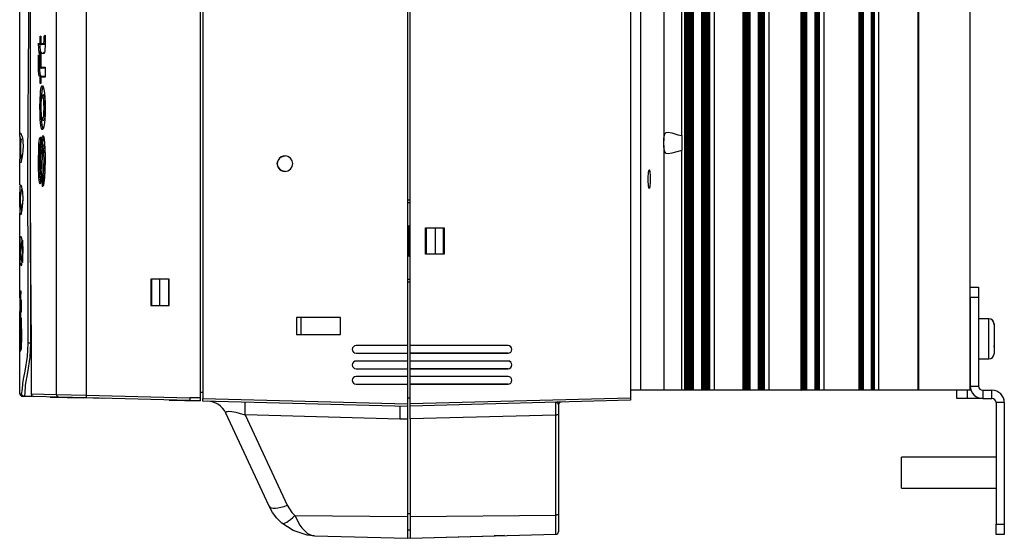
# Model space of a CAD drawing. Extents: x 59 to 422, y -194 to 264.
# Tile 11 of 12: x 231 to 422, y 49 to 150. Entities that reach past the tile are written whole.
import ezdxf

# ---------------------------------------------------------------- set-up
doc = ezdxf.new("R2010")
doc.units = 0
doc.layers.get('0').update_dxf_attribs({"linetype": 'CONTINUOUS'})

msp = doc.modelspace()

# ---------------------------------------------------------------- linework, layer by layer
at = {"color": 7, "linetype": 'CONTINUOUS'}
for p, q in [((266.6, 237.17), (266.6, 75.99)), ((231.1, 126.97), (231.1, 236.25)), ((233.1, 236.28), (233.1, 115.18)), ((238.2, 76.74), (238.2, 236.41)), ((243.97, 236.55), (243.97, 76.61)), ((266.1, 237.08), (266.1, 76.08)), ((349.7, 237.03), (349.7, 76.13)), ((351.7, 77.58), (351.7, 235.58)), ((360.18, 235.58), (360.18, 77.58)), ((360.36, 235.58), (360.36, 77.58)), ((360.53, 235.58), (360.53, 77.58)), ((360.71, 235.58), (360.71, 77.58)), ((360.88, 235.58), (360.88, 77.58)), ((361.06, 235.58), (361.06, 77.58)), ((361.23, 235.58), (361.23, 77.58)), ((361.4, 235.58), (361.4, 77.58)), ((361.58, 235.58), (361.58, 77.58)), ((361.83, 235.58), (361.83, 77.58)), ((361.88, 235.58), (361.88, 77.58)), ((363.47, 235.58), (363.47, 77.58)), ((363.77, 77.58), (363.77, 235.58)), ((363.91, 77.58), (363.91, 235.58)), ((364.08, 77.58), (364.08, 235.58)), ((364.26, 77.58), (364.26, 235.58)), ((364.43, 77.58), (364.43, 235.58)), ((364.61, 77.58), (364.61, 235.58)), ((364.78, 77.58), (364.78, 235.58)), ((364.95, 77.58), (364.95, 235.58)), ((365.08, 77.58), (365.08, 235.58)), ((365.92, 235.58), (365.92, 77.58)), ((371.53, 235.58), (371.53, 77.58)), ((371.71, 235.58), (371.71, 77.58)), ((371.88, 235.58), (371.88, 77.58)), ((372.06, 235.58), (372.06, 77.58)), ((372.23, 235.58), (372.23, 77.58)), ((372.4, 235.58), (372.4, 77.58)), ((372.58, 235.58), (372.58, 77.58)), ((372.83, 235.58), (372.83, 77.58)), ((372.88, 235.58), (372.88, 77.58)), ((374.47, 235.58), (374.47, 77.58)), ((374.77, 77.58), (374.77, 235.58)), ((374.91, 77.58), (374.91, 235.58)), ((375.08, 77.58), (375.08, 235.58)), ((375.26, 77.58), (375.26, 235.58)), ((375.43, 77.58), (375.43, 235.58)), ((375.61, 77.58), (375.61, 235.58)), ((375.74, 77.58), (375.74, 235.58)), ((376.58, 235.58), (376.58, 77.58)), ((382.84, 77.58), (382.84, 235.58)), ((382.88, 235.58), (382.88, 77.58)), ((383.06, 235.58), (383.06, 77.58)), ((383.23, 235.58), (383.23, 77.58)), ((383.4, 235.58), (383.4, 77.58)), ((383.58, 235.58), (383.58, 77.58)), ((383.83, 235.58), (383.83, 77.58)), ((383.88, 235.58), (383.88, 77.58)), ((385.47, 235.58), (385.47, 77.58)), ((385.77, 77.58), (385.77, 235.58)), ((385.91, 77.58), (385.91, 235.58)), ((386.08, 77.58), (386.08, 235.58)), ((386.26, 77.58), (386.26, 235.58)), ((386.4, 77.58), (386.4, 235.58)), ((387.24, 235.58), (387.24, 77.58)), ((394.1, 77.58), (394.1, 235.58)), ((394.23, 235.58), (394.23, 77.58)), ((394.4, 235.58), (394.4, 77.58)), ((394.58, 235.58), (394.58, 77.58)), ((394.83, 235.58), (394.83, 77.58)), ((394.88, 235.58), (394.88, 77.58)), ((396.47, 235.58), (396.47, 77.58)), ((396.77, 77.58), (396.77, 235.58)), ((396.91, 77.58), (396.91, 235.58)), ((397.06, 77.58), (397.06, 235.58)), ((397.89, 235.58), (397.89, 77.58)), ((405.54, 77.58), (405.54, 235.58)), ((405.7, 77.58), (405.7, 235.58)), ((415.7, 77.58), (415.7, 235.58)), ((306.4, 226.9), (306.4, 86.26)), ((306.9, 86.26), (306.9, 226.9)), ((356.16, 205.12), (356.16, 126.04)), ((359.66, 127.04), (359.66, 204.11)), ((235, 146.34), (235.18, 146.34)), ((235, 144.94), (235, 146.34)), ((235.18, 146.34), (235.18, 144.94)), ((235.18, 146.32), (235.18, 144.92)), ((235.78, 146.31), (235.97, 146.51)), ((234.72, 144.94), (235, 144.94)), ((234.82, 142.98), (234.72, 144.94)), ((234.95, 144.74), (234.93, 144.74)), ((234.93, 144.74), (235.01, 143.18)), ((235.22, 144.74), (234.95, 144.74)), ((235.08, 143.18), (235, 144.74)), ((235.18, 144.94), (235.67, 144.94)), ((235.2, 144.83), (235.2, 144.74)), ((235.2, 144.74), (235.22, 144.74)), ((235.27, 144.74), (235.22, 144.74)), ((235.27, 144.74), (235.27, 144.76)), ((235.87, 144.74), (235.36, 144.74)), ((235.92, 144.74), (235.87, 144.74)), ((234.72, 142.68), (234.87, 142.4)), ((235, 142.98), (234.82, 142.98)), ((235, 141.89), (235, 142.98)), ((235.18, 141.89), (235, 141.89)), ((235, 141.89), (235.18, 141.89)), ((235, 140.33), (235, 141.89)), ((235.01, 143.18), (235.03, 143.18)), ((235.03, 143.18), (235.22, 143.18)), ((235.18, 143), (235.18, 141.91)), ((235.18, 142.98), (235.18, 141.89)), ((235.67, 142.98), (235.18, 142.98)), ((235.18, 141.89), (235.18, 140.33)), ((235.18, 141.87), (235.18, 140.31)), ((235.22, 143.18), (235.2, 143.18)), ((235.2, 143.18), (235.2, 143.09)), ((235.27, 143.18), (235.22, 143.18)), ((235.27, 143.16), (235.27, 143.18)), ((234.95, 140.33), (235, 140.33)), ((235.22, 140.13), (235.15, 140.13)), ((235.18, 140.33), (235.97, 140.33)), ((235.2, 140.22), (235.2, 140.13)), ((235.2, 140.13), (235.22, 140.13)), ((235.27, 140.13), (235.22, 140.13)), ((235.27, 140.13), (235.27, 140.15)), ((235.97, 140.13), (235.36, 140.13)), ((235.97, 140.33), (235.97, 138.38)), ((235.97, 140.31), (235.97, 138.4)), ((235, 137.13), (235, 138.38)), ((235.02, 138.74), (235.02, 138.74)), ((235.07, 138.74), (235.02, 138.74)), ((235.02, 138.74), (235.02, 138.74)), ((235.14, 138.58), (235.22, 138.58)), ((235.18, 138.39), (235.18, 137.15)), ((235.18, 138.38), (235.18, 137.13)), ((235.97, 138.38), (235.18, 138.38)), ((235.22, 138.58), (235.2, 138.57)), ((235.2, 138.57), (235.2, 138.49)), ((235.27, 138.58), (235.22, 138.58)), ((235.27, 138.55), (235.27, 138.58)), ((235.36, 138.58), (235.97, 138.58)), ((235.18, 137.13), (235, 137.13)), ((235.66, 134.94), (235.65, 134.94)), ((235.71, 134.94), (235.66, 134.94)), ((235.29, 129.74), (235.29, 129.74)), ((235.35, 129.74), (235.29, 129.74)), ((235.35, 129.74), (235.34, 129.94)), ((235.71, 129.96), (235.66, 129.96)), ((235.66, 129.96), (235.66, 129.96)), ((231.41, 126.96), (231.43, 126.91)), ((235.06, 126.75), (235.06, 124.65)), ((235.06, 126.73), (235.06, 124.66)), ((359.66, 127.04), (359.7, 127.04)), ((359.7, 124.12), (359.7, 127.04)), ((235.44, 124.74), (235.44, 124.74)), ((235.82, 125.14), (235.77, 125.14)), ((235.77, 125.14), (235.77, 125.14)), ((356.16, 125.12), (356.16, 77.58)), ((359.7, 124.12), (359.66, 124.11)), ((359.66, 77.58), (359.66, 124.11)), ((231.1, 117.44), (231.1, 122.19)), ((235.25, 119.53), (235.2, 119.53)), ((235.2, 119.53), (235.2, 119.53)), ((235.29, 119.97), (235.29, 119.97)), ((235.47, 117.15), (235.47, 119.24)), ((235.68, 119.07), (235.66, 119.07)), ((235.66, 119.07), (235.66, 117.36)), ((235.74, 119.07), (235.68, 119.07)), ((306.4, 114.58), (306.9, 114.58)), ((306.4, 114.07), (306.9, 114.06)), ((231.1, 96.91), (231.1, 111.95)), ((231.24, 111.65), (231.18, 111.69)), ((306.7, 109.58), (306.9, 109.58)), ((306.7, 103.58), (306.7, 109.58)), ((309.9, 109.13), (313.5, 109.13)), ((309.9, 104.03), (309.9, 109.13)), ((310, 109.13), (310, 104.03)), ((311.8, 104.03), (311.8, 109.13)), ((313.3, 109.13), (313.3, 104.03)), ((313.5, 109.13), (313.5, 104.03)), ((306.9, 103.58), (306.7, 103.58)), ((313.5, 104.03), (309.9, 104.03)), ((231.29, 101.71), (231.22, 101.9)), ((256.5, 99.13), (256.5, 94.03)), ((260.1, 99.13), (256.5, 99.13)), ((256.7, 98.88), (256.5, 98.88)), ((256.7, 94.03), (256.7, 99.13)), ((258.2, 99.13), (258.2, 94.03)), ((260, 94.03), (260, 99.13)), ((260.1, 98.88), (260, 98.88)), ((260.1, 94.03), (260.1, 99.13)), ((306.9, 99.1), (306.4, 99.09)), ((306.9, 98.58), (306.4, 98.57)), ((415.7, 97.58), (417.3, 97.58)), ((417.3, 97.58), (417.3, 95.58)), ((231.05, 96.91), (231.1, 96.91)), ((231.05, 96.08), (231.05, 96.8)), ((231.07, 95.61), (231.07, 95.9)), ((231.14, 95.27), (231.16, 95.69)), ((231.16, 95.69), (231.21, 95.69)), ((231.19, 96.91), (231.24, 96.91)), ((231.21, 95.69), (231.19, 95.27)), ((231.14, 95.27), (231.19, 95.27)), ((231.28, 94.41), (231.28, 93.9)), ((231.28, 93.9), (231.28, 93.55)), ((231.29, 95.13), (231.29, 95.13)), ((231.31, 94.96), (231.36, 94.96)), ((231.31, 94.46), (231.36, 94.46)), ((231.31, 93.69), (231.31, 94.46)), ((231.34, 95.13), (231.34, 95.13)), ((231.36, 94.46), (231.36, 93.69)), ((256.5, 94.03), (260.1, 94.03)), ((415.7, 95.58), (415.7, 78.38)), ((417.3, 95.58), (415.7, 95.58)), ((417.3, 95.58), (417.3, 78.38)), ((231.05, 91.52), (231.05, 92.89)), ((231.05, 91.52), (231.05, 91.98)), ((231.13, 92.44), (231.18, 92.44)), ((231.31, 93.04), (231.31, 93.69)), ((231.31, 93.69), (231.36, 93.69)), ((231.31, 93.04), (231.36, 93.04)), ((231.31, 92.74), (231.36, 92.74)), ((231.36, 92.74), (231.35, 92.74)), ((231.36, 93.69), (231.36, 93.04)), ((231.1, 87.37), (231.1, 91.29)), ((231.13, 90.82), (231.18, 90.82)), ((231.24, 90.59), (231.23, 89.8)), ((231.26, 91.33), (231.24, 90.59)), ((231.27, 89.21), (231.29, 90.67)), ((231.28, 91.66), (231.33, 91.66)), ((231.28, 91.55), (231.33, 91.55)), ((231.29, 91.17), (231.34, 91.17)), ((231.29, 90.67), (231.34, 90.67)), ((231.34, 90.67), (231.32, 89.21)), ((293.34, 91.73), (284.84, 91.73)), ((284.84, 91.73), (284.84, 88.43)), ((285.7, 88.43), (285.7, 91.73)), ((293.34, 88.43), (293.34, 91.73)), ((419.3, 91.48), (417.3, 91.48)), ((419.3, 86.82), (419.3, 91.48)), ((420.07, 91.11), (420.07, 90.92)), ((420.3, 90.28), (420.3, 90.48)), ((420.3, 90.28), (420.3, 84.68)), ((231.23, 89.8), (231.23, 89.47)), ((231.23, 89.47), (231.23, 89.23)), ((231.26, 88.4), (231.27, 89.21)), ((231.27, 89.21), (231.32, 89.21)), ((231.34, 89.31), (231.31, 88.15)), ((231.32, 89.21), (231.31, 88.33)), ((231.32, 87.43), (231.34, 88.61)), ((231.39, 89.49), (231.34, 89.49)), ((231.34, 88.61), (231.35, 89.08)), ((231.34, 88.61), (231.39, 88.61)), ((231.35, 89.4), (231.4, 89.4)), ((231.35, 89.08), (231.4, 89.08)), ((231.39, 88.61), (231.37, 87.43)), ((231.4, 89.08), (231.39, 88.61)), ((284.84, 88.43), (293.34, 88.43)), ((231.1, 87.37), (231.05, 87.37)), ((231.05, 87.03), (231.05, 87.37)), ((231.05, 87.37), (231.05, 87.37)), ((231.05, 86.49), (231.05, 86.49)), ((231.05, 86.19), (231.05, 86.49)), ((231.05, 86.03), (231.05, 86.19)), ((231.09, 86.94), (231.1, 87.01)), ((231.09, 86.63), (231.09, 86.76)), ((231.1, 86.53), (231.09, 86.63)), ((231.09, 86.63), (231.14, 86.63)), ((231.09, 86.15), (231.1, 86)), ((231.1, 87.37), (231.15, 87.37)), ((231.11, 86.36), (231.1, 86.53)), ((231.1, 86.53), (231.15, 86.53)), ((231.11, 86.73), (231.12, 86.86)), ((231.11, 86.73), (231.16, 86.73)), ((231.11, 86.36), (231.16, 86.36)), ((231.12, 86.86), (231.17, 86.86)), ((231.14, 86.73), (231.14, 86.63)), ((231.14, 86.63), (231.15, 86.53)), ((231.15, 86.53), (231.16, 86.36)), ((231.17, 86.86), (231.16, 86.73)), ((231.22, 87.06), (231.22, 86.5)), ((231.26, 85.58), (231.29, 86.3)), ((231.29, 86.3), (231.32, 87.43)), ((231.29, 86.3), (231.34, 86.3)), ((231.34, 86.3), (231.31, 85.58)), ((231.32, 87.43), (231.37, 87.43)), ((231.37, 87.43), (231.34, 86.3)), ((306.4, 86.26), (296.4, 86.26)), ((296.4, 86.25), (296.4, 86.26)), ((306.4, 86.25), (296.4, 86.25)), ((306.4, 86.25), (306.4, 86.26)), ((306.4, 86.25), (306.4, 84.77)), ((325.9, 86.26), (306.9, 86.26)), ((306.9, 86.26), (306.9, 86.25)), ((325.9, 86.25), (306.9, 86.25)), ((306.9, 84.77), (306.9, 86.25)), ((325.9, 86.25), (325.9, 86.26)), ((419.3, 83.68), (419.3, 86.82)), ((420.3, 86.2), (420.3, 86.18)), ((420.3, 85.99), (420.3, 86.18)), ((231.05, 86.03), (231.1, 86.03)), ((231.05, 85.78), (231.05, 85.89)), ((231.05, 85.89), (231.1, 85.89)), ((231.05, 85.78), (231.08, 85.78)), ((231.05, 85.16), (231.05, 85.58)), ((231.08, 85.8), (231.08, 85.69)), ((231.08, 85.8), (231.1, 85.8)), ((231.1, 85.56), (231.09, 85.48)), ((231.1, 86), (231.1, 85.9)), ((231.1, 85.9), (231.1, 85.76)), ((231.1, 85.89), (231.1, 85.8)), ((231.1, 76.9), (231.1, 85.16)), ((231.11, 85.33), (231.16, 85.33)), ((231.24, 85.34), (231.25, 85.39)), ((231.24, 85.34), (231.29, 85.34)), ((231.25, 85.39), (231.26, 85.58)), ((231.25, 85.39), (231.3, 85.39)), ((231.26, 85.58), (231.31, 85.58)), ((231.3, 85.39), (231.29, 85.34)), ((231.31, 85.58), (231.3, 85.39)), ((296.4, 84.77), (296.4, 84.76)), ((296.4, 84.77), (306.4, 84.77)), ((296.4, 84.76), (306.4, 84.76)), ((306.4, 84.76), (306.4, 84.77)), ((306.4, 84.76), (306.4, 83.26)), ((306.9, 84.77), (325.9, 84.77)), ((306.9, 84.77), (306.9, 84.76)), ((306.9, 83.26), (306.9, 84.76)), ((325.9, 84.76), (306.9, 84.76)), ((325.9, 84.77), (325.9, 84.76)), ((420.3, 85.99), (420.3, 85.96)), ((306.4, 83.26), (296.4, 83.26)), ((296.4, 83.25), (296.4, 83.26)), ((306.4, 83.25), (296.4, 83.25)), ((306.4, 83.25), (306.4, 83.26)), ((306.4, 83.25), (306.4, 81.77)), ((325.9, 83.26), (306.9, 83.26)), ((306.9, 83.26), (306.9, 83.25)), ((325.9, 83.25), (306.9, 83.25)), ((306.9, 81.77), (306.9, 83.25)), ((325.9, 83.25), (325.9, 83.26)), ((417.3, 83.68), (419.3, 83.68)), ((296.4, 81.77), (296.4, 81.76)), ((296.4, 81.77), (306.4, 81.77)), ((296.4, 81.76), (306.4, 81.76)), ((306.4, 81.76), (306.4, 81.77)), ((306.4, 81.76), (306.4, 80.26)), ((306.9, 81.77), (325.9, 81.77)), ((306.9, 81.77), (306.9, 81.76)), ((306.9, 80.26), (306.9, 81.76)), ((325.9, 81.76), (306.9, 81.76)), ((325.9, 81.77), (325.9, 81.76)), ((306.4, 80.26), (296.4, 80.26)), ((296.4, 80.25), (296.4, 80.26)), ((306.4, 80.25), (296.4, 80.25)), ((296.4, 78.77), (296.4, 78.76)), ((296.4, 78.77), (306.4, 78.77)), ((296.4, 78.76), (306.4, 78.76)), ((306.4, 80.25), (306.4, 80.26)), ((306.4, 80.25), (306.4, 78.77)), ((306.4, 78.76), (306.4, 78.77)), ((306.4, 78.76), (306.4, 74.94)), ((325.9, 80.26), (306.9, 80.26)), ((306.9, 80.26), (306.9, 80.25)), ((325.9, 80.25), (306.9, 80.25)), ((306.9, 78.77), (306.9, 80.25)), ((306.9, 78.77), (325.9, 78.77)), ((306.9, 78.77), (306.9, 78.76)), ((306.9, 75.01), (306.9, 78.76)), ((325.9, 78.76), (306.9, 78.76)), ((325.9, 80.25), (325.9, 80.26)), ((325.9, 78.77), (325.9, 78.76)), ((233.29, 76.87), (238.2, 76.74)), ((233.44, 76.36), (233.48, 76.58)), ((238.2, 76.74), (243.97, 76.61)), ((243.97, 76.61), (264.1, 76.08)), ((266.6, 77.15), (266.1, 77.15)), ((351.7, 77.58), (349.7, 77.58)), ((356.16, 77.58), (351.7, 77.58)), ((359.66, 77.58), (356.16, 77.58)), ((360.18, 77.58), (359.66, 77.58)), ((360.36, 77.58), (360.18, 77.58)), ((360.52, 77.58), (360.36, 77.58)), ((360.69, 77.58), (360.53, 77.58)), ((360.87, 77.58), (360.71, 77.58)), ((361.04, 77.58), (360.88, 77.58)), ((361.21, 77.58), (361.06, 77.58)), ((361.39, 77.58), (361.23, 77.58)), ((361.56, 77.58), (361.4, 77.58)), ((361.83, 77.58), (361.58, 77.58)), ((361.88, 77.58), (361.83, 77.58)), ((363.47, 77.58), (361.88, 77.58)), ((363.77, 77.58), (363.47, 77.58)), ((363.91, 77.58), (363.75, 77.58)), ((364.08, 77.58), (363.92, 77.58)), ((364.26, 77.58), (364.1, 77.58)), ((364.43, 77.58), (364.27, 77.58)), ((364.61, 77.58), (364.45, 77.58)), ((364.78, 77.58), (364.62, 77.58)), ((364.95, 77.58), (364.8, 77.58)), ((365.08, 77.58), (364.95, 77.58)), ((365.92, 77.58), (365.08, 77.58)), ((371.53, 77.58), (365.92, 77.58)), ((371.69, 77.58), (371.53, 77.58)), ((371.87, 77.58), (371.71, 77.58)), ((372.04, 77.58), (371.88, 77.58)), ((372.21, 77.58), (372.06, 77.58)), ((372.39, 77.58), (372.23, 77.58)), ((372.56, 77.58), (372.4, 77.58)), ((372.83, 77.58), (372.58, 77.58)), ((372.88, 77.58), (372.83, 77.58)), ((374.47, 77.58), (372.88, 77.58)), ((374.77, 77.58), (374.47, 77.58)), ((374.91, 77.58), (374.75, 77.58)), ((375.08, 77.58), (374.92, 77.58)), ((375.26, 77.58), (375.1, 77.58)), ((375.43, 77.58), (375.27, 77.58)), ((375.61, 77.58), (375.45, 77.58)), ((375.74, 77.58), (375.61, 77.58)), ((376.58, 77.58), (375.74, 77.58)), ((382.84, 77.58), (376.58, 77.58)), ((382.84, 77.58), (382.88, 77.58)), ((383.06, 77.58), (382.88, 77.58)), ((383.21, 77.58), (383.06, 77.58)), ((383.39, 77.58), (383.23, 77.58)), ((383.56, 77.58), (383.4, 77.58)), ((383.83, 77.58), (383.58, 77.58)), ((383.88, 77.58), (383.83, 77.58)), ((385.47, 77.58), (383.88, 77.58)), ((385.77, 77.58), (385.47, 77.58)), ((385.91, 77.58), (385.75, 77.58)), ((386.08, 77.58), (385.92, 77.58)), ((386.26, 77.58), (386.1, 77.58)), ((386.4, 77.58), (386.26, 77.58)), ((387.24, 77.58), (386.4, 77.58)), ((394.1, 77.58), (387.24, 77.58)), ((394.23, 77.58), (394.1, 77.58)), ((394.4, 77.58), (394.23, 77.58)), ((394.56, 77.58), (394.4, 77.58)), ((394.83, 77.58), (394.58, 77.58)), ((394.88, 77.58), (394.83, 77.58)), ((396.47, 77.58), (394.88, 77.58)), ((396.77, 77.58), (396.47, 77.58)), ((396.91, 77.58), (396.75, 77.58)), ((397.06, 77.58), (396.91, 77.58)), ((397.89, 77.58), (397.06, 77.58)), ((405.54, 77.58), (397.89, 77.58)), ((405.7, 77.58), (405.54, 77.58)), ((415.7, 77.58), (405.7, 77.58)), ((413.1, 75.98), (413.1, 77.58)), ((415.1, 77.58), (415.1, 75.98)), ((415.7, 78.38), (417.3, 78.38)), ((415.84, 77.58), (415.7, 77.58)), ((418.1, 77.58), (418.1, 75.98)), ((418.1, 77.58), (419.9, 77.58)), ((419.9, 75.98), (419.9, 77.58)), ((231.92, 76.39), (231.59, 76.4)), ((233.44, 76.36), (231.92, 76.39)), ((233.45, 76.35), (233.39, 76.36)), ((238.68, 76.24), (233.78, 76.37)), ((236.96, 76.26), (243.53, 76.09)), ((243.97, 76.11), (238.68, 76.24)), ((243.53, 76.09), (243.53, 76.12)), ((247.1, 76), (243.53, 76.09)), ((264.1, 75.58), (243.97, 76.11)), ((247.59, 76.01), (247.1, 76.02)), ((247.1, 76.02), (247.1, 76)), ((260.1, 75.68), (266.1, 75.53)), ((266.1, 76.08), (264.1, 76.08)), ((266.1, 75.53), (264.1, 75.58)), ((266.1, 76.08), (266.1, 75.53)), ((266.6, 75.99), (306.4, 74.94)), ((266.6, 75.49), (266.6, 75.99)), ((306.4, 74.44), (266.6, 75.49)), ((306.4, 76.11), (306.9, 76.11)), ((306.4, 74.94), (306.4, 74.44)), ((306.9, 75.01), (349.7, 76.13)), ((349.7, 75.63), (306.9, 74.51)), ((306.9, 74.51), (306.9, 75.01)), ((335.7, 74.78), (335.7, 72.96)), ((349.7, 76.13), (349.7, 75.63)), ((415.1, 75.98), (413.1, 75.98)), ((418.1, 75.98), (415.1, 75.98)), ((418.1, 75.98), (419.9, 75.98)), ((422.3, 75.18), (420.7, 75.18)), ((420.7, 75.18), (420.7, 51.58)), ((422.3, 75.18), (422.3, 51.58)), ((279.51, 55.08), (271.08, 73.15)), ((304.9, 72), (274.85, 72.79)), ((274.85, 72.79), (283.03, 55.26)), ((304.9, 74.48), (304.9, 74.31)), ((304.9, 74.31), (304.9, 73.81)), ((304.9, 73.81), (304.9, 73.01)), ((304.9, 73.01), (304.9, 72)), ((306.4, 74.44), (306.4, 71.98)), ((306.9, 72.03), (306.9, 74.51)), ((335.21, 72.77), (306.9, 72.03)), ((335.21, 53.35), (335.21, 72.77)), ((335.7, 72.96), (335.7, 53.54)), ((306.4, 71.98), (304.9, 72)), ((306.4, 71.98), (306.4, 53.06)), ((306.9, 72.03), (306.9, 53.07)), ((420.7, 64.58), (402.3, 64.58)), ((402.3, 58.58), (402.3, 64.58)), ((402.3, 58.58), (420.7, 58.58)), ((306.4, 53.68), (306.9, 53.68)), ((284.52, 53.27), (306.4, 53.06)), ((306.4, 53.06), (306.4, 48.84)), ((306.9, 53.07), (335.21, 53.35)), ((306.9, 53.07), (306.9, 48.88)), ((335.21, 49.62), (335.21, 53.35)), ((335.7, 53.54), (335.7, 50.12)), ((306.4, 50.48), (306.9, 50.48)), ((420.7, 51.58), (422.3, 51.58)), ((420.7, 49.58), (420.7, 51.58)), ((422.3, 51.58), (422.3, 49.58)), ((288.31, 49.31), (306.4, 48.84)), ((306.4, 48.84), (309.2, 48.91)), ((306.9, 48.88), (335.21, 49.62)), ((309.2, 48.94), (323.22, 49.3)), ((309.2, 48.91), (309.2, 48.94)), ((325.2, 49.36), (323.22, 49.3)), ((422.3, 49.58), (420.7, 49.58))]:
    msp.add_line(p, q, dxfattribs=at)
at = {"color": 7, "linetype": 'CONTINUOUS', "flags": 128}
for points in [[(232.72, 86.7), (232.71, 92.97), (232.69, 99.16), (232.67, 105.19), (232.64, 113.79), (232.65, 122.26), (232.69, 130.75), (232.75, 139.42), (232.83, 148.4), (232.88, 157.55), (232.92, 166.82), (232.93, 176.16), (232.93, 185.94), (232.92, 195.68), (232.88, 205.32), (232.8, 220.03), (232.78, 223.66), (232.77, 227.28), (232.76, 230.92), (232.74, 234.66)], [(235, 146.34), (235, 146.34), (235.01, 146.3), (235.05, 146.22), (235.1, 146.18), (235.15, 146.15), (235.18, 146.15)], [(235.18, 146.34), (235.18, 146.34), (235.18, 146.32)], [(235.67, 144.94), (235.69, 144.94), (235.72, 144.95), (235.75, 144.98), (235.76, 145.03), (235.76, 145.04), (235.77, 145.13), (235.78, 145.25), (235.78, 145.53)], [(235.78, 145.53), (235.78, 145.65), (235.78, 145.82), (235.78, 145.98), (235.78, 146.14), (235.78, 146.31)], [(235.98, 146.14), (235.92, 146.15), (235.87, 146.17), (235.82, 146.22), (235.78, 146.29), (235.78, 146.31), (235.78, 146.31)], [(235.98, 145.53), (235.92, 145.53), (235.86, 145.53), (235.81, 145.53), (235.79, 145.53), (235.78, 145.53), (235.78, 145.53)], [(235.97, 146.51), (235.98, 146.12), (235.98, 146.09), (235.98, 145.78), (235.99, 145.49), (235.99, 145.2)], [(234.72, 144.94), (234.72, 144.94), (234.74, 144.88), (234.8, 144.8), (234.85, 144.76), (234.89, 144.74), (234.93, 144.74)], [(235, 144.94), (235, 144.94), (235.01, 144.9), (235.05, 144.82), (235.1, 144.78), (235.15, 144.75), (235.2, 144.74)], [(235.18, 144.94), (235.18, 144.94), (235.18, 144.87), (235.22, 144.8), (235.26, 144.76), (235.3, 144.74), (235.36, 144.74)], [(235.99, 145.2), (235.98, 144.42), (235.95, 143.84), (235.91, 143.4), (235.86, 143.15), (235.75, 143), (235.67, 142.98)], [(235.87, 144.74), (235.81, 144.75), (235.75, 144.78), (235.7, 144.83), (235.68, 144.89), (235.68, 144.9), (235.67, 144.94)], [(235.98, 145.17), (235.97, 145.02), (235.96, 144.88), (235.96, 144.86), (235.95, 144.79), (235.92, 144.75), (235.88, 144.74), (235.87, 144.74)], [(234.7, 141.07), (234.7, 141.26), (234.7, 141.79), (234.71, 142.14), (234.71, 142.5), (234.72, 142.68)], [(234.82, 142.98), (234.82, 142.98), (234.83, 143.05), (234.86, 143.1), (234.91, 143.14), (234.96, 143.17), (235.01, 143.18)], [(234.87, 142.4), (234.86, 142), (234.86, 141.78), (234.86, 141.55), (234.86, 141.36)], [(235, 142.98), (235, 142.98), (235.01, 143.02), (235.05, 143.1), (235.1, 143.14), (235.15, 143.17), (235.2, 143.18)], [(235, 141.89), (235, 141.9), (235.01, 141.93), (235.05, 142.01), (235.1, 142.06), (235.15, 142.08), (235.18, 142.09)], [(235.18, 141.69), (235.15, 141.7), (235.1, 141.72), (235.05, 141.77), (235.01, 141.85), (235, 141.89), (235, 141.89)], [(235.36, 143.18), (235.3, 143.18), (235.26, 143.16), (235.22, 143.12), (235.18, 143.05), (235.18, 142.98), (235.18, 142.98)], [(235.18, 141.91), (235.18, 141.9), (235.18, 141.89)], [(235.18, 141.89), (235.18, 141.89), (235.18, 141.87)], [(235.87, 143.18), (235.8, 143.17), (235.74, 143.14), (235.7, 143.09), (235.67, 142.98)], [(234.82, 138.55), (234.82, 138.57), (234.76, 139.03), (234.72, 139.6), (234.7, 140.39), (234.7, 141.07)], [(234.86, 141.36), (234.86, 141.01), (234.86, 140.74), (234.87, 140.56), (234.89, 140.45), (234.92, 140.35), (234.95, 140.33)], [(234.86, 141.33), (234.86, 141.07), (234.86, 140.72), (234.88, 140.53), (234.9, 140.38), (234.94, 140.26), (235.11, 140.14)], [(234.91, 140.15), (234.92, 139.69), (234.96, 139.17), (235.02, 138.74), (235.02, 138.74), (235.02, 138.74)], [(235.07, 138.74), (235.02, 139.14), (234.99, 139.73), (234.97, 140.24)], [(235.2, 140.13), (235.15, 140.14), (235.1, 140.17), (235.05, 140.22), (235.01, 140.3), (235, 140.33), (235, 140.33)], [(235.18, 140.33), (235.18, 140.33), (235.18, 140.26), (235.22, 140.2), (235.26, 140.16), (235.3, 140.14), (235.36, 140.13)], [(235.97, 140.33), (235.97, 140.33), (235.97, 140.31)], [(235.02, 138.74), (234.95, 138.73), (234.89, 138.7), (234.85, 138.65), (234.82, 138.59), (234.82, 138.56), (234.82, 138.55)], [(235, 138.38), (235, 138.38), (235.01, 138.41), (235.05, 138.49), (235.1, 138.54), (235.15, 138.56), (235.2, 138.57)], [(235.02, 138.74), (235.02, 138.74), (235.05, 138.66), (235.08, 138.61), (235.11, 138.58), (235.14, 138.58)], [(235.19, 138.58), (235.16, 138.58), (235.13, 138.61), (235.1, 138.65), (235.07, 138.74)], [(235.18, 138.38), (235.18, 138.38), (235.18, 138.44), (235.22, 138.51), (235.26, 138.55), (235.3, 138.57), (235.36, 138.58)], [(235.97, 138.38), (235.97, 138.38), (235.97, 138.4)], [(234.99, 132.45), (235.02, 134.03), (235.08, 135.16), (235.12, 135.64), (235.24, 136.35), (235.42, 136.69), (235.45, 136.69)], [(235, 137.13), (235, 137.13), (235.01, 137.17), (235.05, 137.24), (235.1, 137.29), (235.15, 137.32), (235.18, 137.32)], [(235.18, 137.13), (235.18, 137.13), (235.18, 137.15)], [(235.65, 136.49), (235.65, 136.49), (235.62, 136.49), (235.44, 136.17), (235.32, 135.49), (235.28, 135.03), (235.21, 133.96), (235.21, 133.86)], [(235.31, 134.5), (235.34, 134.97), (235.42, 135.79), (235.54, 136.31), (235.7, 136.49)], [(235.45, 136.69), (235.45, 136.69), (235.64, 136.51), (235.77, 136.05), (235.88, 135.22), (235.93, 134.58), (235.98, 133.26), (235.99, 132.45)], [(235.46, 134.74), (235.45, 134.74), (235.34, 134.61), (235.27, 134.33), (235.21, 133.84), (235.18, 133.46), (235.16, 132.81), (235.16, 132.45)], [(235.46, 134.74), (235.46, 134.75), (235.46, 134.78), (235.49, 134.84), (235.53, 134.89), (235.59, 134.93), (235.65, 134.94)], [(235.78, 132.45), (235.77, 133.29), (235.72, 133.89), (235.69, 134.2), (235.6, 134.58), (235.46, 134.74)], [(235.65, 134.94), (235.66, 134.93), (235.8, 134.77), (235.88, 134.36), (235.92, 134.02), (235.96, 133.36), (235.98, 132.45)], [(235.09, 129.6), (235.05, 130.17), (235.01, 130.94), (235, 131.7), (234.99, 132.45)], [(234.99, 132.45), (234.99, 132.45), (234.99, 132.45), (235.02, 132.45), (235.06, 132.45), (235.12, 132.45), (235.19, 132.45)], [(235.16, 132.45), (235.17, 131.89), (235.2, 131.23), (235.24, 130.71), (235.33, 130.31), (235.46, 130.16)], [(235.99, 132.45), (235.97, 131.23), (235.91, 130.06), (235.81, 129.13), (235.67, 128.47), (235.61, 128.33), (235.46, 128.2)], [(235.46, 130.16), (235.51, 130.17), (235.64, 130.45), (235.71, 130.86), (235.72, 131.01), (235.77, 131.6), (235.78, 132.28), (235.78, 132.45)], [(235.98, 132.45), (235.98, 132.27), (235.96, 131.53), (235.92, 130.88), (235.91, 130.71), (235.84, 130.26), (235.71, 129.97), (235.66, 129.96)], [(235.78, 132.45), (235.78, 132.45), (235.79, 132.45), (235.81, 132.45), (235.86, 132.45), (235.92, 132.45), (235.98, 132.45)], [(235.21, 131.08), (235.21, 131.01), (235.25, 130.28), (235.29, 129.74), (235.29, 129.74), (235.29, 129.74)], [(235.66, 129.96), (235.59, 129.97), (235.54, 130), (235.49, 130.05), (235.47, 130.11), (235.46, 130.14), (235.46, 130.16)], [(235.29, 129.74), (235.22, 129.73), (235.16, 129.7), (235.12, 129.67), (235.09, 129.62), (235.09, 129.61), (235.09, 129.6)], [(235.46, 128.2), (235.41, 128.22), (235.29, 128.39), (235.16, 128.98), (235.09, 129.6)], [(235.29, 129.74), (235.36, 129.14), (235.49, 128.58), (235.61, 128.42), (235.63, 128.41)], [(235.71, 128.4), (235.61, 128.46), (235.44, 129.01), (235.35, 129.74)], [(231.1, 126.97), (231.1, 126.97), (231.14, 127.52), (231.27, 127.47), (231.36, 127.23)], [(231.32, 126.36), (231.27, 126.42), (231.23, 126.49), (231.19, 126.57), (231.16, 126.65), (231.13, 126.72), (231.11, 126.81), (231.1, 126.89), (231.1, 126.97)], [(231.1, 122.19), (231.12, 122.87), (231.13, 123.25), (231.14, 123.77), (231.15, 124.11), (231.15, 124.51), (231.15, 124.88), (231.15, 125.26), (231.13, 125.75), (231.11, 126.57), (231.1, 126.97), (231.1, 126.97)], [(231.32, 126.36), (231.28, 126.04), (231.22, 125.42), (231.2, 125.06), (231.19, 124.79), (231.19, 124.61), (231.19, 124.53), (231.19, 124.34), (231.19, 124.25), (231.2, 124), (231.23, 123.62), (231.25, 123.34), (231.32, 122.8)], [(231.36, 127.23), (231.51, 126.84), (231.64, 126.14), (231.68, 125.71), (231.71, 125.11), (231.71, 124.73), (231.69, 124.4), (231.69, 124.31), (231.66, 123.96), (231.62, 123.58), (231.54, 122.99), (231.43, 122.41), (231.35, 122.05), (231.25, 121.77)], [(233.1, 126.57), (233.08, 122.92), (233.08, 114.16), (233.11, 105.28), (233.14, 99.23), (233.16, 93.01), (233.16, 86.71)], [(234.7, 122.04), (234.7, 122.1), (234.74, 124.42), (234.79, 125.52), (234.82, 125.8), (234.91, 126.44), (235.02, 126.72), (235.06, 126.75)], [(235.06, 126.73), (235.06, 126.75), (235.06, 126.75)], [(235.25, 124.82), (235.28, 125.53), (235.36, 126.4), (235.47, 126.93), (235.56, 127.04), (235.57, 127.05)], [(235.76, 126.85), (235.76, 126.85), (235.67, 126.74), (235.56, 126.24), (235.48, 125.42), (235.44, 124.74)], [(235.51, 124.74), (235.56, 125.58), (235.63, 126.28), (235.73, 126.74), (235.8, 126.82)], [(235.57, 127.05), (235.68, 126.89), (235.8, 126.32), (235.88, 125.62), (235.95, 124.39), (235.98, 122.93), (235.99, 122.44)], [(356.16, 126.04), (356.17, 126.32), (356.23, 126.92), (356.38, 127.36), (356.63, 127.61), (357, 127.68), (357.71, 127.56), (358.89, 127.2), (359.66, 127.04)], [(235.06, 124.65), (234.99, 124.52), (234.93, 124.24), (234.9, 123.83), (234.87, 123.07), (234.86, 122.34), (234.86, 122.1)], [(235.06, 125.9), (235.02, 125.65), (234.99, 125.39), (234.94, 124.35), (234.93, 124.22)], [(235.02, 124.57), (235.04, 125.15), (235.06, 125.32)], [(235.09, 120.11), (235.13, 120.89), (235.17, 122.35), (235.23, 124.43), (235.25, 124.82)], [(235.25, 124.82), (235.25, 124.82), (235.25, 124.81), (235.28, 124.79), (235.32, 124.76), (235.38, 124.75), (235.44, 124.74)], [(235.57, 124.93), (235.56, 124.93), (235.52, 124.84), (235.48, 124.62), (235.44, 124.13), (235.42, 123.76)], [(235.77, 125.14), (235.71, 125.12), (235.65, 125.09), (235.6, 125.04), (235.58, 124.98), (235.57, 124.94), (235.57, 124.93)], [(235.78, 122.36), (235.77, 123.38), (235.74, 124.07), (235.7, 124.49), (235.64, 124.81), (235.57, 124.93)], [(235.77, 125.14), (235.77, 125.13), (235.84, 125), (235.9, 124.64), (235.93, 124.18), (235.97, 123.44), (235.98, 122.36)], [(356.16, 125.12), (356.16, 125.42), (356.16, 125.73), (356.16, 126.04)], [(359.66, 124.11), (358.69, 123.9), (357.69, 123.6), (357.01, 123.48), (356.6, 123.57), (356.33, 123.89), (356.21, 124.36), (356.17, 124.95), (356.16, 125.12)], [(231.1, 122.19), (231.1, 122.27), (231.11, 122.35), (231.13, 122.43), (231.16, 122.51), (231.19, 122.59), (231.23, 122.66), (231.27, 122.73), (231.32, 122.8)], [(235.42, 123.76), (235.39, 122.84), (235.36, 121.66), (235.33, 120.54), (235.29, 119.52)], [(235.99, 122.44), (235.95, 120.24), (235.88, 118.94), (235.82, 118.38), (235.67, 117.5), (235.52, 117.17), (235.47, 117.15)], [(282.59, 120.08), (282.25, 120.12), (281.79, 120.31), (281.41, 120.65), (281.17, 121.09), (281.09, 121.59), (281.18, 122.08), (281.42, 122.52), (281.8, 122.86), (282.27, 123.04), (282.59, 123.08)], [(282.59, 120.08), (283.16, 120.19), (283.65, 120.52), (283.98, 121), (284.09, 121.58), (283.98, 122.15), (283.65, 122.64), (283.16, 122.96), (282.59, 123.08)], [(235.01, 117.62), (234.93, 117.76), (234.84, 118.25), (234.77, 119.02), (234.75, 119.31), (234.71, 120.77), (234.7, 122.04)], [(234.9, 122.04), (234.83, 122.04), (234.77, 122.04), (234.73, 122.04), (234.7, 122.04), (234.7, 122.04), (234.7, 122.04)], [(234.86, 122.1), (234.86, 121.43), (234.88, 120.66), (234.89, 120.47), (234.93, 119.99), (234.97, 119.79), (235, 119.73)], [(235.47, 119.24), (235.57, 119.41), (235.65, 119.74), (235.71, 120.24), (235.76, 121.18), (235.78, 122.2), (235.78, 122.36)], [(235.98, 122.36), (235.98, 122.2), (235.96, 121.12), (235.91, 120.12), (235.85, 119.57), (235.77, 119.22), (235.68, 119.07)], [(235.78, 122.36), (235.78, 122.36), (235.79, 122.36), (235.81, 122.36), (235.86, 122.36), (235.92, 122.36), (235.98, 122.36)], [(234.94, 119.95), (234.95, 119.41), (234.97, 119.13), (235.04, 118.41), (235.13, 117.95), (235.13, 117.94)], [(235, 119.73), (235.01, 119.74), (235.04, 119.78), (235.06, 119.88), (235.09, 120.05), (235.09, 120.11)], [(235, 119.73), (235, 119.72), (235.01, 119.69), (235.03, 119.63), (235.08, 119.58), (235.14, 119.55), (235.2, 119.53)], [(235.29, 119.52), (235.25, 118.89), (235.18, 118.16), (235.09, 117.74), (235.01, 117.62)], [(235.16, 118.06), (235.07, 118.63), (235.03, 119.3)], [(235.09, 120.11), (235.09, 120.1), (235.1, 120.09), (235.12, 120.04), (235.17, 120.01), (235.22, 119.98), (235.29, 119.97)], [(235.29, 119.97), (235.29, 119.97), (235.28, 119.9), (235.26, 119.7), (235.24, 119.59), (235.21, 119.54), (235.2, 119.53)], [(235.47, 119.24), (235.47, 119.24), (235.47, 119.22), (235.51, 119.15), (235.56, 119.1), (235.61, 119.08), (235.66, 119.07)], [(353.14, 118.58), (353.14, 118.89), (353.15, 119.19), (353.16, 119.48), (353.18, 119.74), (353.21, 119.96), (353.23, 120.14), (353.26, 120.27), (353.3, 120.35), (353.33, 120.38), (353.36, 120.35), (353.39, 120.27), (353.42, 120.14), (353.45, 119.96), (353.47, 119.74), (353.49, 119.48), (353.51, 119.19), (353.51, 118.89), (353.52, 118.58), (353.51, 118.27), (353.51, 117.96), (353.49, 117.68), (353.47, 117.42), (353.45, 117.2), (353.42, 117.02), (353.39, 116.89), (353.36, 116.81), (353.33, 116.78), (353.3, 116.81), (353.26, 116.89), (353.23, 117.02), (353.21, 117.2), (353.18, 117.42), (353.16, 117.68), (353.15, 117.96), (353.14, 118.27), (353.14, 118.58)], [(231.18, 111.69), (231.12, 112.21), (231.11, 112.68), (231.1, 113.47), (231.1, 113.89), (231.1, 114.23), (231.1, 114.55), (231.1, 114.87), (231.1, 115.23), (231.1, 115.7), (231.11, 116.5), (231.13, 117.12), (231.18, 117.41), (231.18, 117.41)], [(231.56, 116.77), (231.46, 116.72), (231.37, 116.48), (231.27, 115.99), (231.18, 115.38), (231.15, 115.04), (231.14, 114.78), (231.14, 114.62), (231.14, 114.56), (231.14, 114.38), (231.14, 114.34), (231.15, 114.09), (231.18, 113.78), (231.27, 113.19), (231.34, 112.82), (231.46, 112.39), (231.53, 112.35), (231.53, 112.35)], [(231.18, 117.41), (231.28, 117.48), (231.42, 117.11), (231.49, 116.71), (231.57, 116.07), (231.62, 115.67), (231.65, 115.12), (231.65, 114.7), (231.62, 114.3), (231.59, 113.92), (231.55, 113.62), (231.51, 113.2), (231.41, 112.33), (231.32, 111.84), (231.24, 111.65), (231.24, 111.65)], [(231.62, 115.36), (231.63, 115.21), (231.64, 114.82), (231.63, 114.47), (231.6, 114.14), (231.57, 113.81), (231.54, 113.48), (231.51, 113.14), (231.47, 112.82), (231.46, 112.7)], [(233.1, 115.18), (233.1, 112.2), (233.12, 108.05), (233.15, 104.17), (233.18, 100.02), (233.21, 96.25), (233.24, 92.32), (233.27, 88.4)], [(231.22, 101.9), (231.18, 101.98), (231.14, 102.59), (231.13, 103.03), (231.12, 103.72), (231.12, 104.11), (231.12, 104.42), (231.12, 104.75), (231.12, 105.03), (231.12, 105.43), (231.13, 105.98), (231.14, 106.56), (231.17, 106.93), (231.23, 107.35), (231.23, 107.35)], [(231.23, 107.35), (231.32, 107.44), (231.43, 107.08), (231.52, 106.35), (231.61, 105.76), (231.65, 105.36), (231.65, 105.36), (231.65, 105.36)], [(231.6, 106.73), (231.58, 102.4), (231.5, 106.67), (231.38, 106.33), (231.23, 105.59), (231.18, 105.18), (231.16, 104.9), (231.15, 104.7), (231.15, 104.54), (231.15, 104.47), (231.16, 104.25), (231.18, 103.97), (231.25, 103.46), (231.31, 103.12), (231.43, 102.63), (231.58, 102.4)], [(231.42, 107.02), (231.43, 106.98), (231.46, 106.77), (231.5, 106.44), (231.57, 105.93), (231.62, 105.48), (231.62, 105.43)], [(231.65, 105.36), (231.65, 105.36), (231.65, 105.28), (231.66, 104.82), (231.65, 104.42), (231.64, 104.31), (231.64, 104.31)], [(231.64, 104.31), (231.64, 104.31), (231.62, 104.02), (231.58, 103.67), (231.53, 103.24), (231.47, 102.61), (231.38, 101.94), (231.29, 101.71)], [(231.47, 102.7), (231.45, 102.43), (231.4, 102.15), (231.4, 102.14)], [(231.05, 96.91), (231.05, 96.86), (231.05, 96.8)], [(231.07, 95.9), (231.06, 96.45), (231.05, 96.77), (231.05, 96.91)], [(231.05, 96.08), (231.05, 95.58), (231.05, 95.45)], [(231.11, 95.9), (231.09, 95.56), (231.08, 95.58)], [(231.1, 96.91), (231.1, 96.77), (231.11, 96.44), (231.11, 96.01)], [(231.19, 96.91), (231.16, 96.77), (231.14, 96.5), (231.11, 95.9)], [(231.16, 95.69), (231.19, 96.4), (231.2, 96.55), (231.2, 96.64), (231.2, 96.69), (231.2, 96.73), (231.2, 96.77), (231.2, 96.79), (231.2, 96.82), (231.2, 96.86), (231.19, 96.9), (231.19, 96.91)], [(231.24, 96.91), (231.24, 96.89), (231.25, 96.86), (231.25, 96.83), (231.25, 96.8), (231.25, 96.77), (231.25, 96.74), (231.25, 96.7), (231.25, 96.65), (231.24, 96.51), (231.23, 96.07), (231.21, 95.69)], [(231.05, 95.45), (231.05, 95.06), (231.05, 94.76), (231.05, 94.41), (231.05, 94.11), (231.05, 93.74), (231.05, 93.27), (231.05, 92.89)], [(231.13, 92.44), (231.12, 92.99), (231.11, 93.33), (231.11, 93.71), (231.12, 94.05), (231.12, 94.45), (231.13, 94.92), (231.14, 95.27)], [(231.19, 95.27), (231.17, 94.75), (231.17, 94.41), (231.17, 93.98), (231.16, 93.64), (231.17, 93.29), (231.17, 92.92), (231.18, 92.44)], [(231.28, 94.97), (231.28, 94.7), (231.28, 94.41)], [(231.31, 94.96), (231.3, 95.11), (231.29, 95.13)], [(231.31, 94.46), (231.31, 94.62), (231.31, 94.77), (231.31, 94.9), (231.31, 94.96)], [(231.34, 95.13), (231.35, 95.08), (231.36, 94.96)], [(231.36, 94.96), (231.36, 94.86), (231.36, 94.72), (231.36, 94.56), (231.36, 94.46)], [(231.05, 91.98), (231.06, 92.46), (231.07, 92.37), (231.08, 92.1), (231.08, 91.98)], [(231.08, 91.98), (231.1, 91.38), (231.11, 90.99), (231.13, 90.82)], [(231.13, 90.82), (231.14, 90.88), (231.14, 90.95), (231.14, 91.03), (231.14, 91.11), (231.14, 91.2), (231.14, 91.33), (231.14, 91.55), (231.13, 92.09), (231.13, 92.44)], [(231.18, 92.44), (231.19, 91.57), (231.19, 91.31), (231.19, 91.2), (231.19, 91.09), (231.19, 91.01), (231.19, 90.93), (231.19, 90.86), (231.18, 90.82)], [(231.28, 93.55), (231.28, 93.21), (231.29, 93.11)], [(231.29, 93.11), (231.29, 92.86), (231.3, 92.79)], [(231.3, 92.79), (231.3, 92.73), (231.31, 92.74)], [(231.31, 92.74), (231.31, 92.77), (231.31, 92.81), (231.31, 92.89), (231.31, 93.04)], [(231.36, 93.04), (231.36, 92.89), (231.36, 92.82), (231.36, 92.77), (231.36, 92.74)], [(231.09, 90.82), (231.06, 91.06), (231.05, 91.52)], [(231.28, 91.55), (231.28, 91.63), (231.28, 91.66)], [(231.29, 91.17), (231.29, 91.41), (231.28, 91.55)], [(231.29, 90.67), (231.29, 90.89), (231.29, 91.12), (231.29, 91.17)], [(231.33, 91.66), (231.33, 91.63), (231.33, 91.55)], [(231.33, 91.55), (231.34, 91.35), (231.34, 91.17)], [(231.34, 91.17), (231.34, 90.95), (231.34, 90.73), (231.34, 90.67)], [(420.3, 90.48), (420.29, 90.64), (420.23, 90.85), (420.07, 91.11)], [(420.07, 90.92), (420.13, 90.83), (420.23, 90.66), (420.3, 90.32), (420.3, 90.28)], [(231.34, 89.49), (231.34, 89.43), (231.34, 89.31)], [(231.35, 89.4), (231.35, 89.44), (231.35, 89.47), (231.34, 89.49), (231.34, 89.49)], [(231.35, 89.08), (231.35, 89.23), (231.35, 89.38), (231.35, 89.4)], [(231.39, 89.49), (231.4, 89.48), (231.4, 89.47), (231.4, 89.43), (231.4, 89.4)], [(231.4, 89.4), (231.4, 89.25), (231.4, 89.1), (231.4, 89.08)], [(233.26, 88.33), (233.28, 82.56), (233.29, 76.87)], [(233.27, 88.4), (233.27, 88.24), (233.29, 82.47), (233.29, 76.87)], [(231.05, 87.09), (231.05, 87.34), (231.05, 87.37)], [(231.05, 86.35), (231.05, 86.64), (231.05, 86.9), (231.05, 87.09)], [(231.05, 86.49), (231.05, 86.67), (231.05, 86.8), (231.05, 86.9), (231.05, 86.98), (231.05, 87.03)], [(231.09, 87.16), (231.08, 86.94), (231.08, 86.82), (231.08, 86.69), (231.08, 86.67)], [(231.08, 86.67), (231.08, 86.54), (231.08, 86.43), (231.08, 86.36)], [(231.1, 87.37), (231.09, 87.27), (231.09, 87.16)], [(231.09, 86.76), (231.09, 86.81), (231.09, 86.85), (231.09, 86.89), (231.09, 86.94)], [(231.12, 86.86), (231.12, 87.12), (231.11, 87.32), (231.1, 87.37)], [(231.1, 87), (231.1, 86.99), (231.11, 86.84), (231.11, 86.73)], [(231.15, 87.37), (231.16, 87.33), (231.16, 87.25), (231.17, 86.99), (231.17, 86.86)], [(231.16, 86.36), (231.16, 86.2), (231.16, 86.15)], [(231.16, 86.15), (231.17, 86.06), (231.17, 85.94), (231.17, 85.84)], [(231.64, 78.84), (231.64, 78.84), (231.66, 78.97), (231.83, 80.06), (232.09, 81.32), (232.56, 84.15), (232.72, 86.7)], [(233.16, 86.71), (233.01, 84.03), (232.56, 81.06), (232.14, 78.58), (232.03, 76.96), (231.92, 76.39)], [(233.16, 86.71), (233.09, 86.71), (233.03, 86.71), (232.96, 86.71), (232.9, 86.71), (232.85, 86.7), (232.8, 86.7), (232.75, 86.7), (232.72, 86.7)], [(231.05, 85.89), (231.05, 86.01), (231.05, 86.03)], [(231.05, 85.89), (231.05, 85.64), (231.05, 85.58)], [(231.05, 85.53), (231.05, 85.53), (231.05, 85.78)], [(231.09, 85.48), (231.09, 85.54), (231.09, 85.63), (231.09, 85.76), (231.08, 85.8)], [(231.08, 85.69), (231.08, 85.44), (231.08, 85.24), (231.09, 85.2)], [(231.09, 85.13), (231.11, 85.25), (231.11, 85.33)], [(231.11, 85.33), (231.12, 85.55), (231.12, 85.67), (231.12, 85.82), (231.12, 85.84)], [(231.16, 85.33), (231.15, 85.12), (231.14, 85.13)], [(231.17, 85.84), (231.17, 85.69), (231.17, 85.57), (231.16, 85.42), (231.16, 85.33)], [(231.23, 85.48), (231.23, 85.37), (231.24, 85.34)], [(231.43, 76.89), (231.54, 77.43), (231.63, 78.65), (231.64, 78.84), (231.64, 78.84)], [(231.1, 76.9), (231.2, 76.9), (231.43, 76.89)], [(231.92, 76.39), (231.83, 76.41), (231.73, 76.44), (231.65, 76.48), (231.58, 76.55), (231.52, 76.62), (231.47, 76.71), (231.44, 76.8), (231.43, 76.89)], [(233.29, 76.87), (233.33, 76.68), (233.43, 76.52), (233.59, 76.41), (233.78, 76.37)], [(233.29, 76.87), (233.29, 76.87), (233.29, 76.87), (233.29, 76.87)], [(238.2, 76.74), (238.21, 76.65), (238.24, 76.56), (238.28, 76.47), (238.34, 76.39), (238.41, 76.33), (238.5, 76.29), (238.59, 76.26), (238.68, 76.24)], [(243.97, 76.61), (243.97, 76.51), (243.97, 76.41), (243.97, 76.33), (243.97, 76.25), (243.97, 76.19), (243.97, 76.14), (243.97, 76.12), (243.97, 76.11)], [(264.1, 76.08), (264.1, 75.89), (264.1, 75.72), (264.1, 75.62), (264.1, 75.58)], [(274.85, 72.79), (274.86, 73.31), (274.87, 73.8), (274.87, 74.23), (274.87, 74.59), (274.87, 74.88), (274.87, 75.1), (274.86, 75.23), (274.85, 75.27)], [(335.21, 72.77), (335.21, 73.46), (335.21, 74.07), (335.22, 74.57), (335.21, 74.94), (335.21, 75.17), (335.21, 75.25)], [(335.7, 74.78), (335.62, 75.02), (335.39, 75.22), (335.25, 75.25), (335.22, 75.25), (335.21, 75.25)], [(271.08, 73.15), (271.07, 73.36), (271.27, 73.48), (271.67, 73.51), (272.25, 73.45), (273, 73.31), (273.88, 73.08), (274.85, 72.79)], [(335.7, 72.96), (335.69, 72.92), (335.66, 72.89), (335.62, 72.85), (335.56, 72.82), (335.48, 72.8), (335.4, 72.78), (335.31, 72.77), (335.21, 72.77)], [(279.51, 55.08), (279.66, 54.9), (279.92, 54.77), (280.27, 54.7), (280.71, 54.69), (281.22, 54.74), (281.79, 54.86), (282.4, 55.03), (283.03, 55.26)], [(281.99, 51.78), (281.01, 52.76), (280.18, 53.87), (279.51, 55.08)], [(283.03, 55.26), (283.43, 54.53), (283.93, 53.86), (284.52, 53.27)], [(281.99, 51.78), (282.14, 51.71), (282.35, 51.73), (282.61, 51.82), (282.93, 51.98), (283.28, 52.22), (283.67, 52.52), (284.09, 52.87), (284.52, 53.27)], [(288.31, 49.31), (288.29, 49.31), (288.25, 49.31), (288.16, 49.32), (287.97, 49.33), (287.51, 49.36), (286.9, 49.45), (284.15, 50.34), (281.99, 51.78)], [(284.52, 53.27), (285.49, 51.36), (285.82, 50.9), (286.96, 49.77), (287.83, 49.38), (288.3, 49.31), (288.31, 49.31)], [(335.7, 53.54), (335.69, 53.51), (335.66, 53.47), (335.62, 53.44), (335.56, 53.41), (335.48, 53.39), (335.4, 53.37), (335.31, 53.36), (335.21, 53.35)]]:
    msp.add_lwpolyline(points, dxfattribs=at)
at = {"color": 7, "linetype": 'CONTINUOUS'}
for centre, radius, start, end in [((282.59, 121.58), 1.5, 89.9979, 270.0021), ((419.3, 90.48), 1, 0, 90), ((296.4, 85.51), 0.75, 90, 270), ((296.4, 85.51), 0.741, 90, 270), ((325.9, 85.51), 0.75, 270, 90), ((325.9, 85.51), 0.741, 270, 90), ((419.3, 84.68), 1, 270, 0), ((296.4, 82.51), 0.75, 90, 270), ((296.4, 82.51), 0.741, 90, 270), ((325.9, 82.51), 0.75, 270, 90), ((325.9, 82.51), 0.741, 270, 90), ((296.4, 79.51), 0.75, 90, 270), ((296.4, 79.51), 0.741, 90, 270), ((325.9, 79.51), 0.75, 270, 90), ((325.9, 79.51), 0.741, 270, 90), ((231.6, 76.9), 0.5, 180, 268.5), ((233.79, 76.87), 0.5, 180.0546, 268.5002), ((418.1, 78.38), 2.4, 180, 270), ((418.1, 78.38), 0.8, 180, 270), ((419.9, 75.18), 2.4, 0, 90), ((267.45, 71.46), 4, 25, 88.5), ((336.2, 74.78), 0.5, 91.5, 180), ((419.9, 75.18), 0.8, 0, 90), ((335.2, 50.12), 0.5, 271.5, 0)]:
    msp.add_arc(centre, radius, start, end, dxfattribs=at)

doc.saveas('drawing.dxf')
